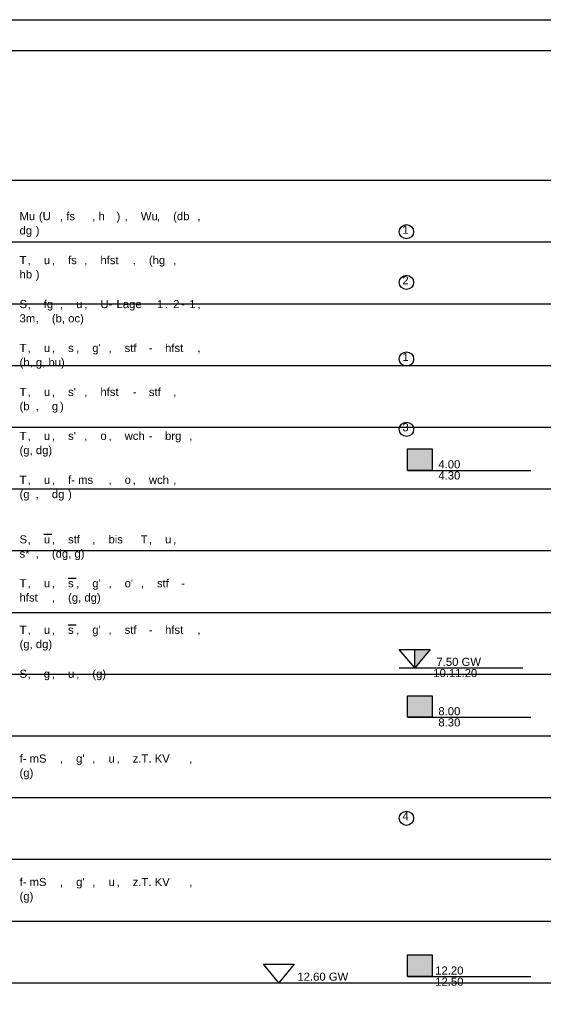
# Model space of a CAD drawing. Extents: x 20 to 841, y 890 to 1189.
# Tile 9 of 50: x 124 to 209, y 1030 to 1189. Entities that reach past the tile are written whole.
import ezdxf

# ---------------------------------------------------------------- set-up
doc = ezdxf.new("R2010")
doc.units = 0
doc.styles.add('Arial', font='Arial')

msp = doc.modelspace()

# ---------------------------------------------------------------- linework, layer by layer
at = {"layer": 'WBBlatt', "color": 7, "linetype": 'CONTINUOUS'}
for points in [[(20, 1189), (821, 1189)], [(25, 895.454), (25, 1184), (836, 1184), (836, 895.454), (25, 895.454)]]:
    msp.add_lwpolyline(points, dxfattribs=at)
at = {"layer": 'WBExSyGr', "color": 7, "linetype": 'CONTINUOUS'}
for points in [[(186.794, 1116), (186.794, 1119.5), (190.794, 1119.5), (190.794, 1116), (186.794, 1116)], [(186.794, 1116), (206.794, 1116)], [(186.794, 1076), (186.794, 1079.5), (190.794, 1079.5), (190.794, 1076), (186.794, 1076)], [(186.794, 1076), (206.794, 1076)], [(186.794, 1034), (186.794, 1037.5), (190.794, 1037.5), (190.794, 1034), (186.794, 1034)], [(186.794, 1034), (206.794, 1034)]]:
    msp.add_lwpolyline(points, dxfattribs=at)
at = {"layer": 'WBExSyGr', "color": 5, "linetype": 'CONTINUOUS'}
for points in [[(187.985, 1084), (185.485, 1087), (190.485, 1087), (187.985, 1084)], [(187.985, 1084), (187.985, 1087), (190.485, 1087), (187.985, 1084)], [(185.485, 1084), (205.485, 1084)], [(165.985, 1033), (163.485, 1036), (168.485, 1036), (165.985, 1033)], [(163.485, 1033), (183.485, 1033)]]:
    msp.add_lwpolyline(points, dxfattribs=at)
at = {"layer": 'WBExSyGr', "color": 7, "linetype": 'CONTINUOUS'}
for points in [[(186.794, 1116), (186.794, 1119.5), (190.794, 1116), (190.794, 1119.5)], [(186.794, 1076), (186.794, 1079.5), (190.794, 1076), (190.794, 1079.5)], [(186.794, 1034), (186.794, 1037.5), (190.794, 1034), (190.794, 1037.5)]]:
    msp.add_solid(points, dxfattribs=at)
at = {"layer": 'WBExSyGr', "color": 5, "linetype": 'CONTINUOUS'}
msp.add_solid([(187.985, 1084), (187.985, 1087), (187.985, 1084), (190.485, 1087)], dxfattribs=at)
at = {"layer": 'WBExSyTx', "color": 7, "linetype": 'CONTINUOUS'}
for centre in [(186.639, 1154.65), (186.639, 1146.45), (186.639, 1134.04), (186.639, 1122.65), (186.639, 1059.65)]:
    msp.add_circle(centre, 1.154, dxfattribs=at)
at = {"layer": 'WBMassGr', "color": 7, "linetype": 'CONTINUOUS'}
for points in [[(46, 1163), (705, 1163)], [(46, 1153), (705, 1153)], [(46, 1143), (705, 1143)], [(46, 1133), (705, 1133)], [(46, 1123), (705, 1123)], [(46, 1113), (705, 1113)], [(46, 1103), (705, 1103)], [(46, 1093), (705, 1093)], [(46, 1083), (705, 1083)], [(46, 1073), (705, 1073)], [(46, 1063), (705, 1063)], [(46, 1053), (705, 1053)], [(46, 1043), (705, 1043)], [(46, 1033), (705, 1033)]]:
    msp.add_lwpolyline(points, dxfattribs=at)
at = {"layer": 'WBObjTx', "color": 7, "linetype": 'CONTINUOUS'}
for points in [[(127.926, 1105.65), (129.235, 1105.65)], [(131.853, 1098.54), (133.162, 1098.54)], [(131.853, 1091), (133.162, 1091)]]:
    msp.add_lwpolyline(points, dxfattribs=at)

# ---------------------------------------------------------------- texts
at = {"layer": 'WBExSyTx', "color": 7, "style": 'Arial'}
for s, p in [('1 ', (185.985, 1154.33)), ('2 ', (185.985, 1146.13)), ('1 ', (185.985, 1133.72)), ('3 ', (185.985, 1122.33)), (' 4.00  ', (191.294, 1116.33)), (' 4.30 ', (191.294, 1114.52)), (' 8.00  ', (191.294, 1076.33)), (' 8.30 ', (191.294, 1074.52)), ('4 ', (185.985, 1059.33)), ('12.20  ', (191.294, 1034.33)), ('12.50 ', (191.294, 1032.52))]:
    msp.add_text(s, height=1.3088, dxfattribs=at).set_placement(p)
at = {"layer": 'WBExSyTx', "color": 5, "style": 'Arial'}
for s, p in [(' 7.50 GW ', (190.985, 1084.33)), ('10.11.20 ', (190.985, 1082.52)), ('12.60 GW ', (168.985, 1033.33))]:
    msp.add_text(s, height=1.3088, dxfattribs=at).set_placement(p)
at = {"layer": 'WBObjTx', "color": 7, "style": 'Arial'}
for s, height, p in [(' (U', 1.3088, (126.618, 1156.52)), (', fs', 1.3088, (130.544, 1156.52)), (', h', 1.3088, (135.779, 1156.52)), (')', 1.309, (139.706, 1156.52)), ('(db', 1.3088, (148.867, 1156.52)), ('Mu', 1.3088, (124, 1156.52)), (', ', 1.3088, (141.014, 1156.52)), ('Wu', 1.3088, (143.632, 1156.52)), (', ', 1.3088, (146.25, 1156.52)), (', ', 1.3088, (152.794, 1156.52)), ('dg', 1.3088, (124, 1154.21)), (')', 1.309, (126.618, 1154.21)), ('T', 1.309, (124, 1149.4)), ('u', 1.309, (127.926, 1149.4)), ('fs', 1.3088, (131.853, 1149.4)), ('hfst', 1.3088, (137.088, 1149.4)), ('(hg', 1.3088, (144.941, 1149.4)), ('hb', 1.3088, (124, 1147.09)), (', ', 1.3088, (125.309, 1149.4)), (')', 1.309, (126.618, 1147.09)), (', ', 1.3088, (129.235, 1149.4)), (', ', 1.3088, (134.47, 1149.4)), (', ', 1.3088, (142.323, 1149.4)), (', ', 1.3088, (148.867, 1149.4)), ('S', 1.309, (124, 1142.28)), ('fg', 1.3088, (127.926, 1142.28)), ('U', 1.309, (137.088, 1142.28)), ('Lage', 1.3088, (139.706, 1142.28)), ('1', 1.309, (146.25, 1142.28)), ('2', 1.309, (148.867, 1142.28)), ('1', 1.309, (151.485, 1142.28)), (', ', 1.3088, (125.309, 1142.28)), (', ', 1.3088, (130.544, 1142.28)), ('u', 1.309, (133.162, 1142.28)), (', ', 1.3088, (134.47, 1142.28)), ('-', 1.309, (138.397, 1142.28)), ('.', 1.309, (147.558, 1142.28)), ('-', 1.309, (150.176, 1142.28)), (',', 1.309, (152.794, 1142.28)), ('3m', 1.3088, (124, 1139.97)), ('(b, oc)', 1.3088, (129.235, 1139.97)), (', ', 1.3088, (126.618, 1139.97)), ('T', 1.309, (124, 1135.17)), ('u', 1.309, (127.926, 1135.17)), ('s', 1.309, (131.853, 1135.17)), ("g'", 1.3088, (135.779, 1135.17)), ('stf', 1.3088, (141.014, 1135.17)), ('- ', 1.3088, (144.941, 1135.17)), ('hfst', 1.3088, (147.558, 1135.17)), ('(b, g, bu)', 1.3088, (124, 1132.86)), (', ', 1.3088, (125.309, 1135.17)), (', ', 1.3088, (129.235, 1135.17)), (', ', 1.3088, (133.162, 1135.17)), (', ', 1.3088, (138.397, 1135.17)), (', ', 1.3088, (152.794, 1135.17)), ('T', 1.309, (124, 1128.05)), ("s'", 1.3088, (131.853, 1128.05)), ('hfst', 1.3088, (137.088, 1128.05)), ('stf', 1.3088, (144.941, 1128.05)), (', ', 1.3088, (125.309, 1128.05)), ('u', 1.309, (127.926, 1128.05)), (', ', 1.3088, (129.235, 1128.05)), (', ', 1.3088, (134.47, 1128.05)), ('- ', 1.3088, (142.323, 1128.05)), (', ', 1.3088, (148.867, 1128.05)), ('(b', 1.3088, (124, 1125.74)), ('g', 1.309, (129.235, 1125.74)), (')', 1.309, (130.544, 1125.74)), (', ', 1.3088, (126.618, 1125.74)), ('T', 1.309, (124, 1120.93)), ('u', 1.309, (127.926, 1120.93)), ("s'", 1.3088, (131.853, 1120.93)), ('o', 1.309, (137.088, 1120.93)), ('wch', 1.3088, (141.014, 1120.93)), ('- ', 1.3088, (144.941, 1120.93)), ('brg', 1.3088, (147.558, 1120.93)), ('(g, dg)', 1.3088, (124, 1118.62)), (', ', 1.3088, (125.309, 1120.93)), (', ', 1.3088, (129.235, 1120.93)), (', ', 1.3088, (134.47, 1120.93)), (', ', 1.3088, (138.397, 1120.93)), (', ', 1.3088, (151.485, 1120.93)), ('T', 1.309, (124, 1113.81)), ('f- ms', 1.3088, (131.853, 1113.81)), ('wch', 1.3088, (144.941, 1113.81)), (', ', 1.3088, (125.309, 1113.81)), ('u', 1.309, (127.926, 1113.81)), (', ', 1.3088, (129.235, 1113.81)), (', ', 1.3088, (138.397, 1113.81)), ('o', 1.309, (141.014, 1113.81)), (', ', 1.3088, (142.323, 1113.81)), (', ', 1.3088, (148.867, 1113.81)), ('(g', 1.3088, (124, 1111.5)), (', ', 1.3088, (126.618, 1111.5)), ('dg', 1.3088, (129.235, 1111.5)), (')', 1.309, (131.853, 1111.5)), ('S', 1.309, (124, 1104.17)), ('stf', 1.3088, (131.853, 1104.17)), ('bis', 1.3088, (138.397, 1104.17)), ('T', 1.309, (143.632, 1104.17)), (', ', 1.3088, (125.309, 1104.17)), ('u', 1.309, (127.926, 1104.17)), (', ', 1.3088, (129.235, 1104.17)), (', ', 1.3088, (135.779, 1104.17)), (', ', 1.3088, (144.941, 1104.17)), ('u', 1.309, (147.558, 1104.17)), (', ', 1.3088, (148.867, 1104.17)), ('s*', 1.3088, (124, 1101.86)), (', ', 1.3088, (126.618, 1101.86)), ('(dg, g)', 1.3088, (129.235, 1101.86)), ('T', 1.309, (124, 1097.06)), (', ', 1.3088, (125.309, 1097.06)), ('u', 1.309, (127.926, 1097.06)), (', ', 1.3088, (129.235, 1097.06)), ('s', 1.309, (131.853, 1097.06)), (', ', 1.3088, (133.162, 1097.06)), ("g'", 1.3088, (135.779, 1097.06)), (', ', 1.3088, (138.397, 1097.06)), ("o'", 1.3088, (141.014, 1097.06)), (', ', 1.3088, (143.632, 1097.06)), ('stf', 1.3088, (146.25, 1097.06)), ('- ', 1.3088, (150.176, 1097.06)), ('hfst', 1.3088, (124, 1094.75)), ('(g, dg)', 1.3088, (131.853, 1094.75)), (', ', 1.3088, (129.235, 1094.75)), ('stf', 1.3088, (141.014, 1089.52)), ('hfst', 1.3088, (147.558, 1089.52)), ('T', 1.309, (124, 1089.52)), (', ', 1.3088, (125.309, 1089.52)), ('u', 1.309, (127.926, 1089.52)), (', ', 1.3088, (129.235, 1089.52)), ('s', 1.309, (131.853, 1089.52)), (', ', 1.3088, (133.162, 1089.52)), ("g'", 1.3088, (135.779, 1089.52)), (', ', 1.3088, (138.397, 1089.52)), ('- ', 1.3088, (144.941, 1089.52)), (', ', 1.3088, (152.794, 1089.52)), ('(g, dg)', 1.3088, (124, 1087.21)), ('S', 1.309, (124, 1082.4)), ('g', 1.309, (127.926, 1082.4)), ('u', 1.309, (131.853, 1082.4)), ('(g)', 1.3088, (135.779, 1082.4)), (', ', 1.3088, (125.309, 1082.4)), (', ', 1.3088, (129.235, 1082.4)), (', ', 1.3088, (133.162, 1082.4)), ('f- mS', 1.3088, (124, 1068.67)), (', ', 1.3088, (130.544, 1068.67)), ("g'", 1.3088, (133.162, 1068.67)), (', ', 1.3088, (135.779, 1068.67)), ('u', 1.309, (138.397, 1068.67)), (', ', 1.3088, (139.706, 1068.67)), ('z.T. KV', 1.3088, (142.323, 1068.67)), (', ', 1.3088, (151.485, 1068.67)), ('(g)', 1.3088, (124, 1066.36)), ('f- mS', 1.3088, (124, 1048.67)), ("g'", 1.3088, (133.162, 1048.67)), ('u', 1.309, (138.397, 1048.67)), ('z.T. KV', 1.3088, (142.323, 1048.67)), (', ', 1.3088, (130.544, 1048.67)), (', ', 1.3088, (135.779, 1048.67)), (', ', 1.3088, (139.706, 1048.67)), (', ', 1.3088, (151.485, 1048.67)), ('(g)', 1.3088, (124, 1046.36))]:
    msp.add_text(s, height=height, dxfattribs=at).set_placement(p)

doc.saveas('drawing.dxf')
